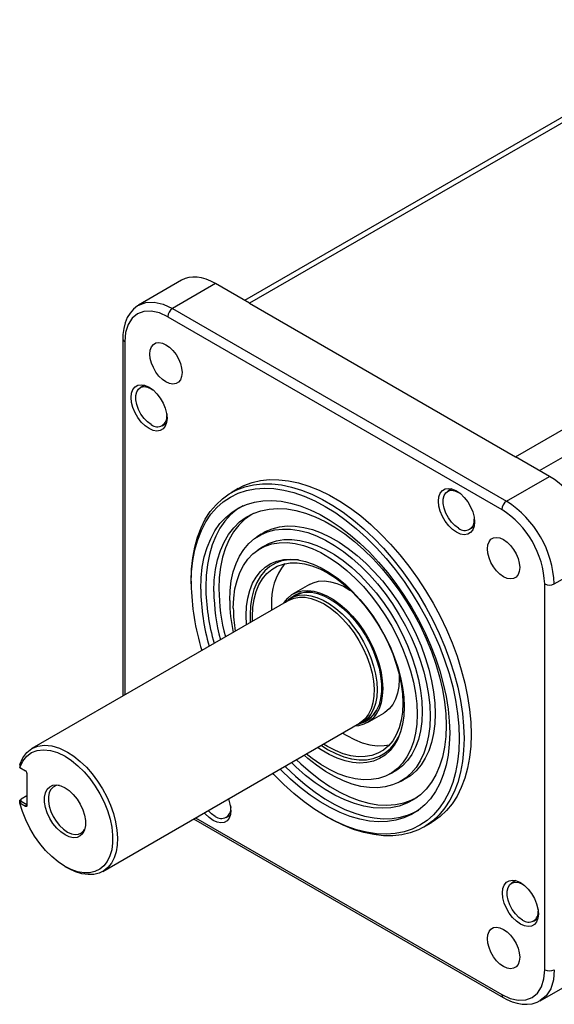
# Model space of a CAD drawing. Header units: millimetres. Extents: x 0 to 1676, y 0 to 1295.
# Tile 4 of 7: x 840 to 999, y 669 to 961. Entities that reach past the tile are written whole.
import ezdxf

# ---------------------------------------------------------------- set-up
doc = ezdxf.new("R2010")
doc.units = ezdxf.units.MM
doc.header["$LTSCALE"] = 6

msp = doc.modelspace()

# ---------------------------------------------------------------- linework, layer by layer
for p, q in [((1050.986, 961.113), (906.922, 877.946)), ((1053.484, 960.865), (908.386, 877.101)), ((987.158, 831.627), (1132.256, 915.391)), ((994.229, 827.545), (1135.792, 909.267)), ((888.258, 883.919), (875.522, 876.515)), ((898.275, 882.938), (885.566, 875.551)), ((908.386, 877.101), (898.275, 882.938)), ((885.566, 875.551), (984.517, 818.428)), ((908.386, 877.101), (987.158, 831.627)), ((884.155, 873.103), (983.105, 815.98)), ((870.841, 866.569), (870.841, 760.712)), ((871.427, 865.753), (871.427, 761.05)), ((877.284, 852.824), (876.026, 852.097)), ((879.275, 851.775), (879.706, 851.504)), ((883.851, 844.322), (883.872, 843.815)), ((882.525, 840.839), (883.784, 841.565)), ((997.269, 825.79), (987.158, 831.627)), ((984.517, 818.428), (997.269, 825.79)), ((905.057, 822.206), (902.936, 820.981)), ((968.338, 822.118), (967.079, 821.391)), ((970.329, 821.069), (970.759, 820.798)), ((974.905, 813.616), (974.925, 813.109)), ((911.813, 808.701), (910.453, 807.795)), ((973.578, 810.133), (974.837, 810.859)), ((912.213, 804.893), (910.853, 803.987)), ((998.659, 793.933), (1011.412, 801.295)), ((891.097, 794.816), (891.097, 793.999)), ((926.166, 793.806), (921.287, 790.989)), ((995.833, 679.67), (995.833, 793.935)), ((921.957, 790.51), (920.531, 789.686)), ((919.949, 789.062), (843.889, 745.153)), ((914.892, 787.611), (914.926, 786.162)), ((908.528, 784.753), (908.606, 782.514)), ((907.523, 781.888), (907.412, 784.581)), ((909.269, 782.896), (909.235, 784.345)), ((952.667, 767.31), (952.722, 765.772)), ((943.285, 752.883), (948.165, 755.699)), ((864.933, 708.806), (940.947, 752.687)), ((941.779, 752.879), (943.205, 753.703)), ((840.309, 740.438), (840.351, 739.609)), ((840.35, 739.61), (842.06, 738.627)), ((840.727, 739.396), (840.352, 739.613)), ((949.323, 737.347), (950.788, 738.071)), ((842.413, 737.846), (842.413, 728.385)), ((952.421, 735.097), (953.886, 735.821)), ((840.351, 729.002), (840.309, 729.858)), ((840.727, 729.598), (840.352, 729.001)), ((842.413, 731.181), (840.704, 730.194)), ((840.727, 729.598), (840.704, 730.194)), ((840.727, 729.598), (842.413, 728.625)), ((842.06, 728.013), (840.352, 729.001)), ((842.06, 728.013), (842.413, 728.625)), ((902.78, 728.25), (902.8, 727.742)), ((891.832, 724.334), (983.519, 671.404)), ((892.418, 724.672), (983.105, 672.32)), ((901.454, 724.766), (902.712, 725.493)), ((930.795, 725.234), (931.502, 724.825)), ((960.081, 721.992), (962.203, 723.217)), ((853.676, 710.283), (854.431, 709.847)), ((987.266, 706.046), (986.007, 705.319)), ((989.257, 704.997), (989.687, 704.725)), ((993.833, 697.544), (993.853, 697.036)), ((992.507, 694.06), (993.766, 694.787)), ((994.471, 670.486), (1007.298, 677.839))]:
    msp.add_line(p, q)
at = {"flags": 128}
for points in [[(875.614, 876.534), (875.215, 876.326), (873.978, 875.338), (872.988, 874.193), (872.172, 872.846), (871.545, 871.32), (871.116, 869.645), (870.886, 867.852), (870.861, 866.559)], [(875.594, 876.551), (877.708, 877.334), (880.153, 877.431), (882.807, 876.83), (885.566, 875.551)], [(884.155, 873.103), (881.695, 874.246), (879.284, 874.796), (877.063, 874.704), (875.155, 873.994), (873.585, 872.696), (872.396, 870.818), (871.667, 868.454), (871.427, 865.753)], [(870.845, 866.558), (870.993, 866.127), (871.427, 865.753)], [(878.857, 862.069), (878.977, 863.227), (879.33, 864.188), (879.898, 864.905), (880.654, 865.341), (881.559, 865.475), (882.568, 865.301), (883.63, 864.826), (884.692, 864.074), (885.701, 863.084), (886.606, 861.905), (887.362, 860.596), (887.93, 859.223), (888.283, 857.854), (888.403, 856.559)], [(888.403, 856.559), (888.283, 855.401), (887.93, 854.44), (887.362, 853.723), (886.606, 853.287), (885.701, 853.153), (884.692, 853.327), (883.63, 853.802), (882.568, 854.554), (881.559, 855.544), (880.654, 856.723), (879.898, 858.032), (879.33, 859.405), (878.977, 860.774), (878.857, 862.069)], [(873.319, 849.172), (873.452, 850.462), (873.846, 851.533), (874.479, 852.332), (875.322, 852.819), (876.331, 852.968), (877.455, 852.774), (878.639, 852.244), (879.823, 851.407), (880.947, 850.303), (881.956, 848.989), (882.799, 847.53), (883.432, 845.999), (883.826, 844.473), (883.959, 843.029)], [(879.275, 841.16), (878.175, 841.95), (877.139, 843.001), (876.228, 844.255), (875.493, 845.637), (874.978, 847.067), (874.713, 848.462), (874.713, 849.742), (874.978, 850.831), (875.493, 851.667), (876.228, 852.2), (877.139, 852.401), (878.175, 852.256), (879.275, 851.775)], [(883.959, 843.029), (883.826, 841.739), (883.432, 840.668), (882.799, 839.869), (881.956, 839.382), (880.947, 839.233), (879.823, 839.427), (878.639, 839.957), (877.455, 840.794), (876.331, 841.898), (875.322, 843.212), (874.479, 844.671), (873.846, 846.202), (873.452, 847.728), (873.319, 849.172)], [(891.097, 794.816), (891.216, 798.319), (891.571, 801.666), (892.16, 804.835), (892.981, 807.808), (894.027, 810.569), (895.293, 813.1), (896.772, 815.386), (898.455, 817.416), (900.332, 819.175), (902.391, 820.655), (904.622, 821.846), (907.01, 822.742), (909.542, 823.337), (912.203, 823.628), (914.978, 823.612), (917.849, 823.291), (920.8, 822.666), (923.815, 821.74), (926.874, 820.52), (929.961, 819.011), (933.056, 817.224), (936.143, 815.169), (939.202, 812.857), (942.217, 810.302), (945.168, 807.52), (948.039, 804.526), (950.814, 801.338), (953.475, 797.975), (956.007, 794.457), (958.395, 790.804), (960.626, 787.037), (962.685, 783.179), (964.562, 779.253), (966.245, 775.281), (967.724, 771.287), (968.99, 767.294), (970.036, 763.325), (970.857, 759.404), (971.446, 755.555), (971.801, 751.799), (971.92, 748.158)], [(905.057, 822.206), (906.743, 823.071), (909.132, 823.967), (911.664, 824.561), (914.325, 824.852), (917.099, 824.837), (919.97, 824.516), (922.922, 823.89), (925.936, 822.965), (928.995, 821.744), (932.082, 820.236), (935.178, 818.449), (938.264, 816.393), (941.324, 814.082), (944.338, 811.527), (947.29, 808.744), (950.161, 805.751), (952.935, 802.563), (955.596, 799.2), (958.128, 795.681), (960.516, 792.028), (962.747, 788.262), (964.807, 784.404), (966.683, 780.477), (968.366, 776.505), (969.845, 772.511), (971.111, 768.518), (972.158, 764.55), (972.978, 760.629), (973.567, 756.779), (973.922, 753.023), (974.041, 749.383)], [(891.097, 793.999), (891.22, 797.526), (891.586, 800.889), (892.194, 804.069), (893.041, 807.045), (894.12, 809.8), (895.425, 812.316), (896.948, 814.578), (898.68, 816.571), (900.61, 818.284), (902.726, 819.706), (905.016, 820.828), (907.464, 821.643), (910.056, 822.147), (912.776, 822.336), (915.607, 822.209), (918.532, 821.766), (921.533, 821.011), (924.59, 819.948), (927.686, 818.584), (930.801, 816.927), (933.917, 814.988), (937.013, 812.777), (940.07, 810.31), (943.071, 807.6), (945.996, 804.666), (948.827, 801.524), (951.547, 798.195), (954.139, 794.699), (956.587, 791.056), (958.876, 787.291), (960.993, 783.426), (962.923, 779.485), (964.655, 775.491), (966.178, 771.471), (967.483, 767.448), (968.562, 763.448), (969.408, 759.494), (970.017, 755.612), (970.383, 751.826), (970.505, 748.158)], [(964.372, 818.466), (964.505, 819.756), (964.899, 820.827), (965.533, 821.626), (966.375, 822.113), (967.384, 822.262), (968.508, 822.068), (969.692, 821.538), (970.876, 820.701), (972.001, 819.597), (973.009, 818.283), (973.852, 816.824), (974.486, 815.293), (974.879, 813.767), (975.013, 812.323)], [(970.329, 810.454), (969.229, 811.244), (968.193, 812.295), (967.281, 813.549), (966.546, 814.93), (966.031, 816.361), (965.766, 817.756), (965.766, 819.036), (966.031, 820.125), (966.546, 820.961), (967.281, 821.494), (968.193, 821.694), (969.229, 821.55), (970.329, 821.069)], [(893.926, 792.366), (894.045, 795.724), (894.403, 798.921), (894.997, 801.939), (895.824, 804.755), (896.877, 807.354), (898.15, 809.717), (899.635, 811.83), (901.321, 813.678), (903.2, 815.25), (905.257, 816.536), (907.48, 817.527), (909.854, 818.216), (912.364, 818.6), (914.993, 818.676), (917.725, 818.443), (920.542, 817.903), (923.425, 817.059), (926.357, 815.917), (929.317, 814.484), (932.286, 812.769), (935.246, 810.785), (938.178, 808.543), (941.061, 806.057), (943.878, 803.345), (946.61, 800.424), (949.239, 797.312), (951.749, 794.031), (954.123, 790.6), (956.346, 787.043), (958.403, 783.382), (960.281, 779.641), (961.968, 775.845), (963.453, 772.018), (964.726, 768.185), (965.779, 764.371), (966.606, 760.6), (967.2, 756.897), (967.557, 753.286), (967.677, 749.791)], [(906.455, 817.116), (904.669, 815.978), (902.795, 814.409), (901.111, 812.564), (899.63, 810.456), (898.359, 808.097), (897.308, 805.504), (896.484, 802.693), (895.891, 799.682), (895.533, 796.491), (895.414, 793.14)], [(975.013, 812.323), (974.879, 811.033), (974.486, 809.962), (973.852, 809.163), (973.009, 808.676), (972.001, 808.527), (970.876, 808.721), (969.692, 809.251), (968.508, 810.088), (967.384, 811.192), (966.375, 812.506), (965.533, 813.965), (964.899, 815.496), (964.505, 817.022), (964.372, 818.466)], [(897.815, 791.754), (897.939, 795.051), (898.31, 798.182), (898.925, 801.123), (899.78, 803.854), (900.869, 806.354), (902.183, 808.606), (903.714, 810.593), (905.451, 812.302), (907.38, 813.719), (909.488, 814.836), (911.76, 815.642), (914.179, 816.134), (916.728, 816.307), (919.389, 816.16), (922.142, 815.694), (924.968, 814.912), (927.846, 813.82), (930.756, 812.427), (933.676, 810.741), (936.585, 808.776), (939.463, 806.544), (942.289, 804.063), (945.042, 801.351), (947.703, 798.426), (950.252, 795.309), (952.671, 792.025), (954.943, 788.595), (957.051, 785.045), (958.981, 781.4), (960.717, 777.686), (962.248, 773.931), (963.563, 770.161), (964.651, 766.404), (965.506, 762.686), (966.122, 759.035), (966.492, 755.476), (966.616, 752.036)], [(909.554, 814.864), (908.848, 814.446), (906.923, 813.031), (905.19, 811.326), (903.662, 809.343), (902.35, 807.096), (901.264, 804.601), (900.411, 801.877), (899.797, 798.942), (899.427, 795.818), (899.303, 792.528)], [(911.813, 808.701), (913.055, 809.439), (915.067, 810.307), (917.228, 810.873), (919.522, 811.131), (921.928, 811.08), (924.43, 810.72), (927.005, 810.054), (929.633, 809.088), (932.294, 807.828), (934.966, 806.286), (937.626, 804.473), (940.255, 802.405), (942.83, 800.098), (945.331, 797.57), (947.738, 794.842), (950.031, 791.936), (952.193, 788.875), (954.205, 785.684), (956.051, 782.388), (957.716, 779.015), (959.188, 775.591), (960.454, 772.143), (961.504, 768.7), (962.33, 765.29), (962.924, 761.939), (963.283, 758.675), (963.402, 755.524)], [(902.517, 789.04), (902.637, 792.045), (902.994, 794.888), (903.587, 797.545), (904.411, 799.997), (905.458, 802.222), (906.721, 804.202), (908.189, 805.923), (909.851, 807.37), (911.692, 808.531), (913.699, 809.397), (915.855, 809.961), (918.142, 810.219), (920.543, 810.168), (923.038, 809.809), (925.607, 809.145), (928.229, 808.181), (930.883, 806.924), (933.548, 805.386), (936.202, 803.578), (938.824, 801.515), (941.393, 799.213), (943.888, 796.692), (946.289, 793.971), (948.576, 791.072), (950.732, 788.018), (952.739, 784.835), (954.581, 781.548), (956.242, 778.183), (957.71, 774.767), (958.973, 771.328), (960.02, 767.894), (960.844, 764.492), (961.437, 761.15), (961.795, 757.894), (961.914, 754.75)], [(903.578, 786.794), (903.701, 789.712), (904.07, 792.46), (904.681, 795.015), (905.528, 797.353), (906.604, 799.453), (907.899, 801.296), (909.402, 802.865), (911.099, 804.147), (912.974, 805.129), (915.01, 805.802), (917.19, 806.162), (919.492, 806.203), (921.897, 805.927), (924.383, 805.334), (926.927, 804.432), (929.506, 803.228), (932.097, 801.732), (934.676, 799.959), (937.22, 797.924), (939.705, 795.646), (942.111, 793.146), (944.413, 790.446), (946.593, 787.57), (948.629, 784.545), (950.504, 781.398), (952.201, 778.158), (953.703, 774.854), (954.999, 771.515), (956.075, 768.172), (956.922, 764.856), (957.533, 761.596), (957.902, 758.422), (958.025, 755.363)], [(912.213, 804.893), (912.459, 805.053), (914.339, 806.038), (916.381, 806.713), (918.567, 807.074), (920.876, 807.115), (923.287, 806.838), (925.78, 806.244), (928.331, 805.339), (930.917, 804.132), (933.515, 802.632), (936.101, 800.854), (938.651, 798.814), (941.144, 796.53), (943.556, 794.022), (945.865, 791.315), (948.05, 788.431), (950.092, 785.398), (951.972, 782.243), (953.673, 778.994), (955.18, 775.68), (956.479, 772.333), (957.558, 768.981), (958.408, 765.656), (959.02, 762.387), (959.39, 759.204), (959.513, 756.136)], [(978.857, 804.341), (978.977, 805.498), (979.33, 806.459), (979.898, 807.176), (980.654, 807.612), (981.559, 807.747), (982.568, 807.572), (983.63, 807.097), (984.692, 806.346), (985.701, 805.355), (986.606, 804.176), (987.362, 802.867), (987.93, 801.494), (988.283, 800.125), (988.403, 798.83)], [(988.403, 798.83), (988.283, 797.672), (987.93, 796.711), (987.362, 795.994), (986.606, 795.558), (985.701, 795.424), (984.692, 795.599), (983.63, 796.074), (982.568, 796.825), (981.559, 797.815), (980.654, 798.994), (979.898, 800.303), (979.33, 801.676), (978.977, 803.045), (978.857, 804.341)], [(907.412, 784.581), (907.532, 787.244), (907.891, 789.741), (908.485, 792.047), (909.308, 794.138), (910.351, 795.992), (911.604, 797.59), (913.055, 798.917), (914.687, 799.957), (916.485, 800.702), (918.429, 801.142), (920.501, 801.274), (922.678, 801.096), (924.939, 800.61), (927.26, 799.821), (929.617, 798.737), (931.986, 797.369), (934.343, 795.732), (936.664, 793.841), (938.925, 791.717), (941.102, 789.381), (943.173, 786.857), (945.118, 784.172), (946.916, 781.352), (948.548, 778.427), (949.998, 775.426), (951.252, 772.38), (952.295, 769.322), (953.118, 766.281), (953.712, 763.29), (954.071, 760.378), (954.191, 757.576)], [(922.888, 801.063), (922.161, 801.126), (920.018, 801.102), (918.001, 800.754), (916.131, 800.085), (914.43, 799.103), (912.917, 797.818), (911.606, 796.245), (910.514, 794.4), (909.652, 792.305), (909.03, 789.981), (908.653, 787.455), (908.528, 784.753)], [(909.235, 784.345), (909.357, 786.963), (909.721, 789.412), (910.325, 791.664), (911.16, 793.695), (912.219, 795.483), (913.489, 797.008), (914.956, 798.253), (916.604, 799.205), (918.416, 799.854), (920.372, 800.191), (922.449, 800.214), (924.626, 799.922), (926.878, 799.319), (929.18, 798.411), (931.509, 797.208), (933.837, 795.723), (936.14, 793.972), (938.392, 791.975), (940.568, 789.754), (942.645, 787.333), (944.601, 784.738), (946.413, 781.997), (948.061, 779.142), (949.528, 776.203), (950.798, 773.212), (951.857, 770.202), (952.692, 767.206), (953.296, 764.257), (953.66, 761.387), (953.782, 758.628)], [(926.166, 793.806), (927.249, 794.318), (928.83, 794.732), (930.542, 794.83), (932.358, 794.612), (934.25, 794.081), (936.189, 793.245), (938.142, 792.117), (938.472, 791.898)], [(918.508, 788.23), (918.654, 788.46), (919.701, 789.76), (920.946, 790.779), (922.37, 791.502), (923.951, 791.915), (925.663, 792.014), (927.479, 791.796), (929.371, 791.264), (931.31, 790.428), (933.263, 789.3), (935.201, 787.899), (937.094, 786.245), (938.91, 784.366), (940.622, 782.291), (942.202, 780.053), (943.626, 777.686), (944.872, 775.229), (945.918, 772.72), (946.75, 770.199), (947.354, 767.705), (947.72, 765.278), (947.843, 762.955)], [(919.031, 788.532), (920.201, 789.484), (921.577, 790.181), (923.104, 790.581), (924.757, 790.676), (926.512, 790.465), (928.339, 789.952), (930.211, 789.145), (932.098, 788.055), (933.971, 786.701), (935.798, 785.104), (937.553, 783.289), (939.206, 781.285), (940.733, 779.123), (942.108, 776.837), (943.311, 774.464), (944.322, 772.04), (945.126, 769.605), (945.709, 767.196), (946.063, 764.851), (946.181, 762.608), (946.063, 760.502), (945.709, 758.566), (945.126, 756.83), (944.322, 755.322), (943.311, 754.066), (942.108, 753.081), (940.733, 752.384), (940.029, 752.158)], [(919.975, 789.33), (920.577, 789.881), (921.884, 790.733), (923.354, 791.289), (924.966, 791.54), (926.692, 791.481), (928.507, 791.114), (930.382, 790.445), (932.286, 789.484)], [(919.949, 789.062), (920.118, 789.156), (921.566, 789.744), (923.161, 790.022), (924.875, 789.986), (926.681, 789.635), (928.549, 788.977), (930.448, 788.022)], [(930.448, 788.022), (932.347, 786.785), (934.214, 785.287), (936.02, 783.552), (937.735, 781.609), (939.329, 779.489), (940.778, 777.229), (942.057, 774.864), (943.146, 772.433), (944.026, 769.977), (944.683, 767.535), (945.107, 765.149), (945.289, 762.856), (945.229, 760.695), (944.925, 758.701), (944.383, 756.908), (943.613, 755.343), (942.627, 754.033), (941.44, 753), (940.947, 752.687)], [(932.286, 789.484), (934.191, 788.246), (936.066, 786.751), (937.88, 785.022), (939.607, 783.087), (941.218, 780.976), (942.689, 778.723), (943.995, 776.362), (945.117, 773.932), (946.036, 771.47), (946.739, 769.015), (947.213, 766.607), (947.453, 764.282), (947.453, 762.079), (947.213, 760.03), (946.739, 758.17), (946.036, 756.527), (945.117, 755.126), (943.995, 753.991), (942.689, 753.139), (941.218, 752.583), (941.192, 752.576)], [(952.722, 765.772), (952.599, 763.591), (952.233, 761.587), (951.629, 759.79), (950.798, 758.229), (949.751, 756.928), (948.505, 755.909), (948.165, 755.699)], [(947.843, 762.955), (947.72, 760.775), (947.354, 758.77), (946.75, 756.973), (945.918, 755.412), (944.872, 754.112), (943.626, 753.092), (942.202, 752.37), (940.622, 751.956), (939.507, 751.856)], [(953.782, 758.628), (953.66, 756.01), (953.296, 753.562), (952.692, 751.309), (951.857, 749.278), (950.798, 747.491), (949.528, 745.966), (948.061, 744.72), (946.413, 743.768), (944.601, 743.12), (942.645, 742.783), (940.568, 742.759), (938.392, 743.051), (936.14, 743.654), (933.837, 744.563), (931.509, 745.766), (930.267, 746.522)], [(954.191, 757.576), (954.071, 754.913), (953.712, 752.416), (953.118, 750.11), (952.295, 748.019), (951.252, 746.165), (949.998, 744.567), (948.548, 743.241), (946.916, 742.2), (945.118, 741.456), (943.173, 741.015), (941.102, 740.883), (938.925, 741.061), (936.664, 741.547), (934.343, 742.336), (931.986, 743.42), (929.617, 744.788), (928.522, 745.514)], [(959.513, 756.136), (959.39, 753.211), (959.02, 750.455), (958.408, 747.894), (957.558, 745.549), (956.479, 743.444), (955.18, 741.596), (953.673, 740.022), (951.972, 738.737), (950.788, 738.071)], [(963.402, 755.524), (963.283, 752.511), (962.924, 749.661), (962.33, 746.997), (961.504, 744.54), (960.454, 742.309), (959.188, 740.323), (957.716, 738.598), (956.051, 737.148), (954.205, 735.984), (953.886, 735.821)], [(961.914, 754.75), (961.795, 751.745), (961.437, 748.902), (960.844, 746.245), (960.02, 743.793), (958.973, 741.568), (957.71, 739.588), (956.242, 737.867), (954.581, 736.42), (952.739, 735.259), (950.732, 734.393), (948.576, 733.829), (946.289, 733.571), (943.888, 733.622), (941.393, 733.981), (938.824, 734.645), (936.202, 735.609), (933.548, 736.866), (930.883, 738.404), (928.229, 740.212), (925.607, 742.275), (924.527, 743.208)], [(958.025, 755.363), (957.902, 752.446), (957.533, 749.697), (956.922, 747.143), (956.075, 744.805), (954.999, 742.705), (953.703, 740.862), (952.201, 739.292), (950.504, 738.011), (948.629, 737.029), (946.593, 736.355), (944.413, 735.996), (942.111, 735.954), (939.705, 736.231), (937.22, 736.823), (934.676, 737.725), (932.097, 738.93), (929.506, 740.425), (926.927, 742.198), (925.165, 743.577)], [(967.677, 749.791), (967.557, 746.433), (967.2, 743.236), (966.606, 740.219), (965.779, 737.402), (964.726, 734.803), (963.453, 732.44), (961.968, 730.327), (960.281, 728.479), (958.403, 726.907), (956.346, 725.621), (954.123, 724.631), (951.749, 723.941), (949.239, 723.557), (946.61, 723.481), (943.878, 723.714), (941.061, 724.255), (938.178, 725.098), (935.246, 726.241), (932.286, 727.673), (929.317, 729.388), (926.357, 731.372), (923.425, 733.615), (920.542, 736.1), (917.725, 738.812), (917.431, 739.112)], [(966.616, 752.036), (966.492, 748.739), (966.122, 745.608), (965.506, 742.667), (964.651, 739.936), (963.563, 737.436), (962.248, 735.184), (960.717, 733.197), (958.981, 731.488), (957.051, 730.071), (954.943, 728.954), (952.671, 728.148), (950.252, 727.656), (947.703, 727.483), (945.042, 727.63), (942.289, 728.096), (939.463, 728.878), (936.585, 729.97), (933.676, 731.363), (930.756, 733.049), (927.846, 735.015), (924.968, 737.246), (922.142, 739.727), (920.771, 741.04)], [(935.924, 749.788), (937.165, 749.031), (939.494, 747.828), (941.796, 746.92), (944.048, 746.317), (946.225, 746.025), (948.302, 746.048), (949.83, 746.283)], [(970.505, 748.158), (970.383, 744.631), (970.017, 741.268), (969.408, 738.088), (968.562, 735.112), (967.483, 732.357), (966.178, 729.841), (964.655, 727.58), (962.923, 725.586), (960.993, 723.873), (958.876, 722.451), (956.587, 721.329), (954.139, 720.514), (951.547, 720.01), (948.827, 719.821), (945.996, 719.949), (943.071, 720.391), (940.07, 721.146), (937.013, 722.209), (933.917, 723.573), (930.801, 725.23), (927.686, 727.17), (924.59, 729.38), (921.533, 731.847), (918.532, 734.557), (915.607, 737.491), (915.261, 737.859)], [(929.605, 746.14), (931.509, 744.949), (933.911, 743.708), (936.287, 742.771), (938.61, 742.148), (940.856, 741.847), (942.999, 741.871), (945.016, 742.22), (946.886, 742.888), (948.587, 743.871), (950.101, 745.155), (951.411, 746.729), (952.503, 748.573), (952.81, 749.231)], [(971.92, 748.158), (971.801, 744.654), (971.446, 741.308), (970.857, 738.139), (970.036, 735.165), (968.99, 732.405), (967.724, 729.874), (966.245, 727.587), (964.562, 725.558), (962.685, 723.798), (960.626, 722.319), (958.395, 721.127), (956.007, 720.232), (953.475, 719.637), (950.814, 719.346), (948.039, 719.361), (945.168, 719.683), (942.217, 720.308), (939.202, 721.233), (936.143, 722.454), (933.056, 723.962), (931.502, 724.825)], [(974.041, 749.383), (973.922, 745.879), (973.567, 742.533), (972.978, 739.363), (972.158, 736.39), (971.111, 733.63), (969.845, 731.099), (968.366, 728.812), (966.683, 726.783), (964.807, 725.023), (962.747, 723.543), (962.203, 723.217)], [(840.31, 740.438), (841.201, 742.411), (842.418, 744.004), (843.931, 745.177), (845.703, 745.903), (847.69, 746.163), (849.844, 745.95), (852.11, 745.27), (854.434, 744.14)], [(840.351, 739.609), (841.22, 741.429), (842.39, 742.892), (843.831, 743.964), (845.509, 744.619), (847.385, 744.842), (849.412, 744.627), (851.543, 743.98), (853.727, 742.915)], [(854.434, 744.14), (856.35, 742.891), (858.233, 741.376), (860.054, 739.62), (861.78, 737.654), (863.384, 735.509), (864.838, 733.222), (866.118, 730.831), (867.202, 728.375), (868.074, 725.897), (868.717, 723.437), (869.122, 721.036), (869.281, 718.735), (869.192, 716.572), (868.856, 714.583), (868.279, 712.801), (867.471, 711.257), (866.445, 709.976), (865.218, 708.979), (863.811, 708.283), (862.247, 707.9), (860.552, 707.836), (858.755, 708.093), (856.886, 708.665), (854.976, 709.543), (854.431, 709.847)], [(853.727, 742.915), (855.657, 741.648), (857.551, 740.099), (859.374, 738.297), (861.091, 736.275), (862.67, 734.072), (864.082, 731.729), (865.3, 729.29), (866.301, 726.8), (867.067, 724.306), (867.583, 721.855), (867.84, 719.492), (867.832, 717.262), (867.561, 715.206), (867.03, 713.364), (866.251, 711.769), (865.237, 710.451), (864.008, 709.435), (862.586, 708.74), (860.998, 708.38), (859.274, 708.36), (857.447, 708.681), (855.55, 709.337), (853.618, 710.317), (851.689, 711.6), (849.798, 713.165), (847.98, 714.98), (846.27, 717.013), (844.7, 719.225), (843.298, 721.574), (842.092, 724.018), (841.104, 726.509), (840.351, 729.002)], [(922.243, 741.89), (923.578, 740.612), (926.398, 738.137), (929.27, 735.91), (932.173, 733.949), (935.087, 732.267), (937.99, 730.876), (940.862, 729.787), (943.681, 729.007), (946.429, 728.542), (949.084, 728.395), (951.628, 728.568), (954.042, 729.058), (956.309, 729.863), (958.093, 730.782)], [(918.903, 739.962), (919.166, 739.693), (921.977, 736.987), (924.854, 734.506), (927.78, 732.269), (930.734, 730.288), (933.697, 728.577), (936.652, 727.147), (939.577, 726.007), (942.454, 725.165), (945.266, 724.626), (947.992, 724.393), (950.616, 724.469), (953.121, 724.852), (955.491, 725.54), (957.709, 726.529), (958.493, 726.973)], [(853.727, 719.581), (852.466, 720.462), (851.26, 721.61), (850.162, 722.976), (849.22, 724.5), (848.474, 726.115), (847.959, 727.75), (847.695, 729.334), (847.695, 730.799), (847.959, 732.079), (848.474, 733.118), (849.22, 733.873), (850.162, 734.309), (851.26, 734.407), (852.466, 734.163), (853.727, 733.588)], [(852.003, 734.294), (851.109, 734.197), (850.23, 733.79), (849.535, 733.087), (849.054, 732.117), (848.808, 730.923), (848.808, 729.557), (849.054, 728.08), (849.535, 726.555), (850.23, 725.048), (851.109, 723.627), (852.133, 722.353), (853.258, 721.282), (854.434, 720.46)], [(853.727, 733.588), (854.988, 732.707), (856.194, 731.558), (857.292, 730.192), (858.234, 728.669), (858.979, 727.054), (859.495, 725.419), (859.759, 723.834), (859.759, 722.37), (859.495, 721.09), (858.979, 720.05), (858.234, 719.296), (857.292, 718.86), (856.194, 718.762), (854.988, 719.006), (853.727, 719.581)], [(842.413, 728.385), (842.379, 728.158), (842.296, 728.024), (842.242, 727.99), (842.182, 727.977), (842.123, 727.985), (842.06, 728.013)], [(902.888, 726.957), (902.754, 725.667), (902.361, 724.595), (901.727, 723.797), (900.885, 723.31), (899.876, 723.16), (898.751, 723.355), (897.567, 723.885), (896.384, 724.722), (895.259, 725.826), (894.981, 726.152)], [(898.204, 725.088), (897.104, 725.877), (896.154, 726.829)], [(854.434, 720.46), (855.61, 719.924), (856.735, 719.697), (857.759, 719.788), (858.638, 720.195), (859.333, 720.898), (859.542, 721.236)], [(983.3, 702.394), (983.434, 703.684), (983.827, 704.755), (984.461, 705.554), (985.304, 706.041), (986.312, 706.19), (987.437, 705.995), (988.621, 705.466), (989.805, 704.628), (990.929, 703.525), (991.938, 702.211), (992.78, 700.752), (993.414, 699.221), (993.808, 697.695), (993.941, 696.251)], [(989.257, 694.382), (988.157, 695.171), (987.121, 696.223), (986.209, 697.476), (985.475, 698.858), (984.96, 700.288), (984.694, 701.684), (984.694, 702.963), (984.96, 704.053), (985.475, 704.888), (986.209, 705.422), (987.121, 705.622), (988.157, 705.478), (989.257, 704.997)], [(993.941, 696.251), (993.808, 694.961), (993.414, 693.889), (992.78, 693.09), (991.938, 692.604), (990.929, 692.454), (989.805, 692.649), (988.621, 693.179), (987.437, 694.016), (986.312, 695.12), (985.304, 696.434), (984.461, 697.893), (983.827, 699.424), (983.434, 700.95), (983.3, 702.394)], [(978.857, 688.864), (978.977, 690.022), (979.33, 690.983), (979.898, 691.7), (980.654, 692.136), (981.559, 692.27), (982.568, 692.095), (983.63, 691.621), (984.692, 690.869), (985.701, 689.879), (986.606, 688.7), (987.362, 687.391), (987.93, 686.018), (988.283, 684.649), (988.403, 683.353)], [(988.403, 683.353), (988.283, 682.196), (987.93, 681.235), (987.362, 680.518), (986.606, 680.082), (985.701, 679.948), (984.692, 680.122), (983.63, 680.597), (982.568, 681.349), (981.559, 682.339), (980.654, 683.518), (979.898, 684.827), (979.33, 686.2), (978.977, 687.569), (978.857, 688.864)], [(983.105, 672.32), (985.564, 671.177), (987.976, 670.627), (990.197, 670.719), (992.105, 671.429), (993.674, 672.727), (994.864, 674.605), (995.593, 676.969), (995.833, 679.67)], [(998.659, 679.669), (998.387, 676.639), (997.582, 674.04), (996.274, 671.971), (994.515, 670.511), (994.452, 670.488)], [(983.105, 672.32), (983.213, 671.758), (983.513, 671.411)], [(983.521, 671.421), (984.62, 670.818), (986.129, 670.174), (987.649, 669.714), (989.166, 669.456), (990.665, 669.413), (992.128, 669.6), (993.537, 670.033), (994.436, 670.502)]]:
    msp.add_lwpolyline(points, dxfattribs=at)
for centre, radius, start, end in [((887.226, 872.963), 3.074, 122.66803, 177.39028), ((881.07, 843.36), 2.839, 230.79671, 9.21404), ((986.176, 815.84), 3.074, 122.66803, 177.39028), ((967.943, 792.529), 30.748, 2.61697, 57.38303), ((968.199, 792.677), 27.662, 2.60546, 57.39454), ((972.123, 812.654), 2.839, 230.79671, 9.21404), ((932.894, 788.653), 18.033, 141.18147, 183.31212), ((960.677, 795.005), 69.587, 180.82799, 197.36747), ((997.247, 796.665), 3.075, 242.61391, 297.32778), ((956.725, 793.067), 62.803, 180.63916, 196.25652), ((958.722, 793.935), 63.313, 180.71926, 196.13919), ((955.321, 792.301), 57.509, 180.54518, 195.00288), ((956.663, 793.072), 57.363, 180.54382, 194.96026), ((925.853, 783.518), 8.004, 81.44234, 119.13217), ((949.996, 789.334), 47.479, 180.35537, 191.85226), ((946.297, 787.024), 42.72, 180.30736, 189.5299), ((938.965, 760.687), 8.171, 301.26235, 338.15239), ((841.509, 737.907), 0.906, 356.1017, 52.58354), ((824.076, 749.457), 25.447, 309.63217, 310.80039), ((892.898, 726.724), 9.992, 1.3355, 21.14962), ((899.998, 727.288), 2.839, 230.79671, 9.21404), ((991.051, 696.582), 2.839, 230.79671, 9.21404), ((997.247, 682.4), 3.075, 242.61391, 297.32778)]:
    msp.add_arc(centre, radius, start, end)
for centre, ratio, start_param, end_param in [((898.275, 866.608), 0.5773798, 5.4978699, 6.2849308), ((997.269, 809.459), 0.5773833, 3.9270736, 5.4978669)]:
    msp.add_ellipse(centre, major_axis=(-9.999, 17.321), ratio=ratio, start_param=start_param, end_param=end_param)

doc.saveas('drawing.dxf')
